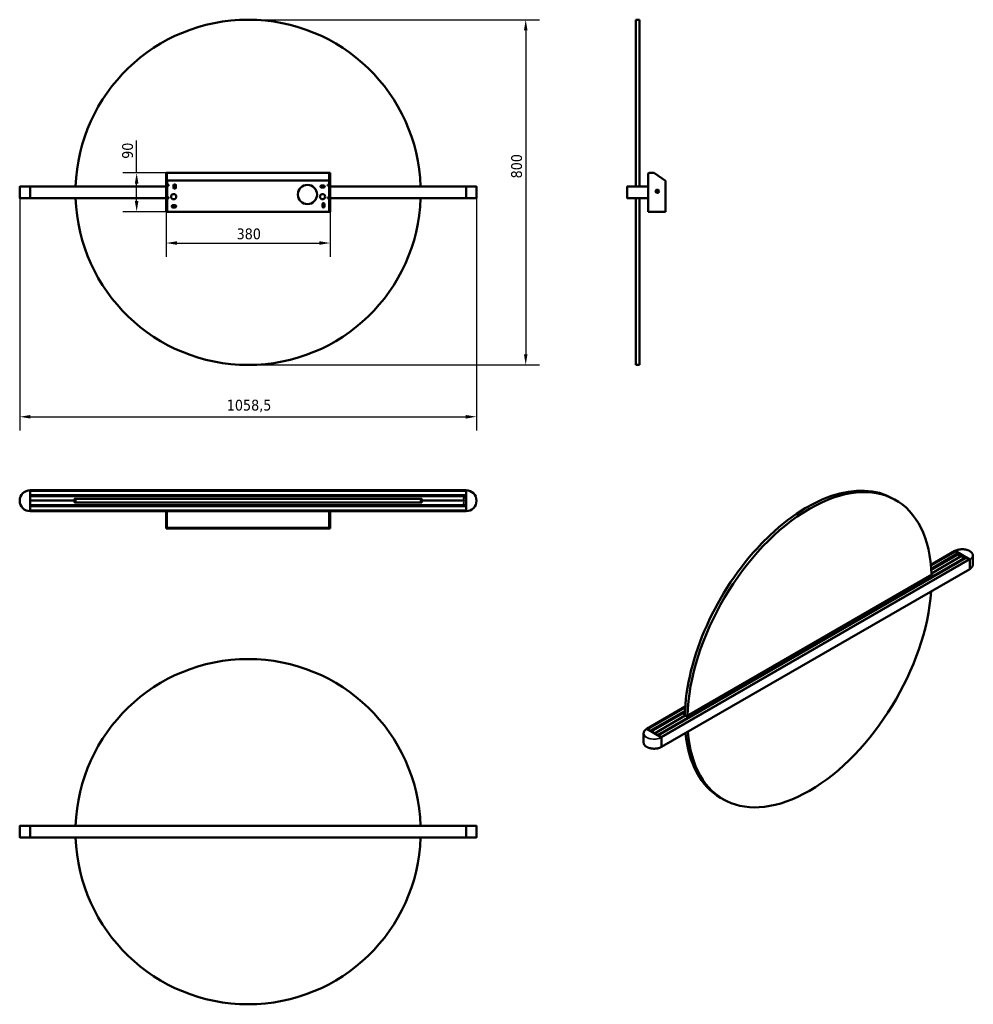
# Model space of a CAD drawing. Header units: millimetres. Extents: x 972 to 3181, y 426 to 2708.
import ezdxf

# ---------------------------------------------------------------- set-up
doc = ezdxf.new("R2010")
doc.units = ezdxf.units.MM
doc.header["$LTSCALE"] = 10
for name, color, linetype, lineweight in [('Quota (ISO)', 7, 'Continuous', 25), ('Visibile (ISO)', 7, 'Continuous', 50), ('Visibile sottile (ISO)', 7, 'Continuous', 35)]:
    doc.layers.add(name, color=color, linetype=linetype, lineweight=lineweight)
doc.styles.add('Testo nota (ISO)', font='tahoma.ttf')
doc.dimstyles.new('PENTA', dxfattribs={"dimscale": 10, "dimtxt": 2.5, "dimasz": 2.5, "dimexe": 3.175, "dimexo": 0, "dimgap": 0.762, "dimtad": 1, "dimrnd": 1e-08, "dimtxsty": 'Testo nota (ISO)', "dimcen": 0.09, "dimdle": 10, "dimclrd": 256, "dimclre": 256, "dimclrt": 256, "dimazin": 2, "dimtfac": 0.8, "dimtmove": 0, "dimatfit": 3, "dimfxl": 1, "dimtolj": 1, "dimlwd": -1, "dimlwe": -1, "dimarcsym": 0})

# ---------------------------------------------------------------- blocks, each defined once
blk = doc.blocks.new('*D6')
at = {"layer": 'Defpoints', "color": 0, "transparency": 16777216}
for p in [(971.6, 2294.4), (2030.1, 2294.4), (2030.1, 1787.6)]:
    blk.add_point(p, dxfattribs=at)
at = {"layer": 'Quota (ISO)', "transparency": 16777216}
for p, q in [((971.6, 2294.4), (971.6, 1755.8)), ((2030.1, 2294.4), (2030.1, 1755.8)), ((996.6, 1787.6), (2005.1, 1787.6))]:
    blk.add_line(p, q, dxfattribs=at)
for points in [[(996.6, 1791.7), (996.6, 1783.4), (971.6, 1787.6)], [(2005.1, 1791.7), (2005.1, 1783.4), (2030.1, 1787.6)]]:
    blk.add_solid(points, dxfattribs=at)
at = {"layer": 'Quota (ISO)', "transparency": 16777216, "insert": (1451.5, 1827), "char_height": 25, "attachment_point": 1, "style": 'Testo nota (ISO)'}
blk.add_mtext('\\A1;1058,5', dxfattribs=at)
blk = doc.blocks.new('*D7')
at = {"layer": 'Defpoints', "color": 0, "transparency": 16777216}
for p in [(1500.8, 2707.6), (1500.8, 1907.6), (2144.1, 1907.6)]:
    blk.add_point(p, dxfattribs=at)
at = {"layer": 'Quota (ISO)', "transparency": 16777216}
for p, q in [((1500.8, 2707.6), (2175.8, 2707.6)), ((2144.1, 2682.6), (2144.1, 1932.6)), ((1500.8, 1907.6), (2175.8, 1907.6))]:
    blk.add_line(p, q, dxfattribs=at)
for points in [[(2139.9, 2682.6), (2148.3, 2682.6), (2144.1, 2707.6)], [(2139.9, 1932.6), (2148.3, 1932.6), (2144.1, 1907.6)]]:
    blk.add_solid(points, dxfattribs=at)
at = {"layer": 'Quota (ISO)', "transparency": 16777216, "insert": (2110.3, 2339.9), "char_height": 25, "attachment_point": 1, "rotation": 90, "style": 'Testo nota (ISO)'}
blk.add_mtext('\\A1;800', dxfattribs=at)
blk = doc.blocks.new('*D8')
at = {"layer": 'Defpoints', "color": 0, "transparency": 16777216}
for p in [(1310.8, 2262.6), (1690.8, 2262.6), (1690.8, 2190.1)]:
    blk.add_point(p, dxfattribs=at)
at = {"layer": 'Quota (ISO)', "transparency": 16777216}
for p, q in [((1310.8, 2262.6), (1310.8, 2158.4)), ((1690.8, 2262.6), (1690.8, 2158.4)), ((1335.8, 2190.1), (1665.8, 2190.1))]:
    blk.add_line(p, q, dxfattribs=at)
for points in [[(1335.8, 2194.3), (1335.8, 2186), (1310.8, 2190.1)], [(1665.8, 2194.3), (1665.8, 2186), (1690.8, 2190.1)]]:
    blk.add_solid(points, dxfattribs=at)
at = {"layer": 'Quota (ISO)', "transparency": 16777216, "insert": (1474.2, 2223.9), "char_height": 25, "attachment_point": 1, "style": 'Testo nota (ISO)'}
blk.add_mtext('\\A1;380', dxfattribs=at)
blk = doc.blocks.new('*D9')
at = {"layer": 'Defpoints', "color": 0, "transparency": 16777216}
for p in [(1312.8, 2352.6), (1242.6, 2262.6), (1313.3, 2262.6)]:
    blk.add_point(p, dxfattribs=at)
at = {"layer": 'Quota (ISO)', "transparency": 16777216}
for p, q in [((1242.6, 2352.6), (1242.6, 2427.8)), ((1312.8, 2352.6), (1210.8, 2352.6)), ((1242.6, 2287.6), (1242.6, 2327.6)), ((1313.3, 2262.6), (1210.8, 2262.6))]:
    blk.add_line(p, q, dxfattribs=at)
for points in [[(1238.4, 2327.6), (1246.7, 2327.6), (1242.6, 2352.6)], [(1238.4, 2287.6), (1246.7, 2287.6), (1242.6, 2262.6)]]:
    blk.add_solid(points, dxfattribs=at)
at = {"layer": 'Quota (ISO)', "transparency": 16777216, "insert": (1208.9, 2385.2), "char_height": 25, "attachment_point": 1, "rotation": 90, "style": 'Testo nota (ISO)'}
blk.add_mtext('\\A1;90', dxfattribs=at)

msp = doc.modelspace()

# ---------------------------------------------------------------- linework, layer by layer
at = {"layer": 'Visibile (ISO)'}
for p, q in [((2399.117, 2707.583), (2399.117, 2321.183)), ((2407.617, 2707.583), (2399.117, 2707.583)), ((2407.617, 2707.583), (2407.617, 2321.183)), ((1310.834, 2352.583), (1310.834, 2352.041)), ((1310.834, 2352.583), (1312.334, 2352.583)), ((1310.834, 2334.378), (1310.834, 2352.041)), ((1312.334, 2352.041), (1312.334, 2352.583)), ((1312.334, 2352.041), (1312.334, 2334.378)), ((1312.768, 2351.011), (1312.768, 2352.44)), ((1312.834, 2352.583), (1688.834, 2352.583)), ((1312.834, 2352.041), (1312.834, 2335.376)), ((1688.834, 2335.376), (1688.834, 2352.041)), ((1688.901, 2352.44), (1688.901, 2351.011)), ((1689.334, 2352.583), (1689.334, 2352.041)), ((1689.334, 2352.583), (1690.834, 2352.583)), ((1689.334, 2334.378), (1689.334, 2352.041)), ((1690.834, 2352.041), (1690.834, 2352.583)), ((1690.834, 2352.041), (1690.834, 2334.378)), ((2430.617, 2352.583), (2440.671, 2352.583)), ((2467.617, 2334.378), (2442.392, 2352.041)), ((1310.834, 2334.378), (1310.834, 2262.583)), ((1312.334, 2334.378), (1310.834, 2334.378)), ((1312.334, 2334.378), (1312.334, 2262.583)), ((1688.834, 2335.376), (1312.834, 2335.376)), ((1312.834, 2335.376), (1312.834, 2334.147)), ((1312.834, 2334.147), (1314.425, 2334.147)), ((1313.326, 2331.673), (1313.326, 2331.083)), ((1313.326, 2324.583), (1313.326, 2331.083)), ((1687.226, 2334.147), (1688.834, 2334.147)), ((1688.326, 2331.083), (1688.326, 2331.673)), ((1688.326, 2331.083), (1688.326, 2324.583)), ((1688.834, 2334.147), (1688.834, 2335.376)), ((1689.334, 2262.583), (1689.334, 2334.378)), ((1690.834, 2334.378), (1689.334, 2334.378)), ((1690.834, 2262.583), (1690.834, 2334.378)), ((2427.617, 2320.933), (2427.617, 2349.583)), ((2467.617, 2334.378), (2467.617, 2262.583)), ((971.584, 2294.443), (971.584, 2320.724)), ((971.832, 2320.974), (995.834, 2321.183)), ((995.834, 2321.183), (995.834, 2320.983)), ((995.834, 2321.183), (1310.834, 2321.183)), ((995.834, 2294.183), (995.834, 2320.983)), ((995.834, 2320.933), (995.834, 2294.233)), ((1313.326, 2324.583), (1317.076, 2324.583)), ((1313.326, 2295.583), (1313.326, 2323.083)), ((1316.326, 2323.083), (1313.326, 2323.083)), ((1317.076, 2323.083), (1316.326, 2323.083)), ((1317.076, 2324.583), (1317.076, 2323.083)), ((1328.326, 2318.583), (1328.326, 2323.583)), ((1333.326, 2323.583), (1333.326, 2318.583)), ((1670.826, 2323.583), (1675.826, 2323.583)), ((1675.826, 2318.583), (1670.826, 2318.583)), ((1684.576, 2324.583), (1688.326, 2324.583)), ((1684.576, 2323.083), (1684.576, 2324.583)), ((1685.326, 2323.083), (1684.576, 2323.083)), ((1685.326, 2323.083), (1688.326, 2323.083)), ((1688.326, 2295.583), (1688.326, 2323.083)), ((1690.834, 2321.183), (2005.834, 2321.183)), ((2005.834, 2321.183), (2005.834, 2320.983)), ((2005.834, 2321.183), (2029.837, 2320.974)), ((2005.834, 2294.183), (2005.834, 2320.983)), ((2005.834, 2294.233), (2005.834, 2320.933)), ((2030.084, 2294.443), (2030.084, 2320.724)), ((2379.117, 2320.983), (2379.117, 2294.183)), ((2379.117, 2294.233), (2379.117, 2320.933)), ((2379.317, 2321.183), (2380.313, 2321.183)), ((2427.367, 2321.183), (2379.367, 2321.183)), ((2390.921, 2321.183), (2392.177, 2321.183)), ((2427.617, 2320.933), (2427.617, 2294.233)), ((2446.93, 2309.945), (2447.782, 2310.288)), ((2448.009, 2310.05), (2447.178, 2309.715)), ((2448.297, 2309.01), (2447.445, 2308.667)), ((2447.464, 2309.004), (2448.295, 2309.339)), ((2448.044, 2310.903), (2447.701, 2311.755)), ((2447.782, 2310.288), (2448.044, 2310.903)), ((2448.01, 2310.054), (2448.009, 2310.05)), ((2448.371, 2310.901), (2448.01, 2310.054)), ((2448.038, 2311.736), (2448.373, 2310.905)), ((2448.075, 2310.207), (2448.452, 2309.272)), ((2448.299, 2309.337), (2448.295, 2309.339)), ((2448.912, 2308.748), (2448.297, 2309.01)), ((2448.299, 2309.337), (2449.146, 2308.977)), ((2449.24, 2311.125), (2448.306, 2310.748)), ((2448.371, 2310.901), (2448.373, 2310.905)), ((2449.084, 2311.191), (2448.749, 2312.022)), ((2449.255, 2307.897), (2448.912, 2308.748)), ((2448.979, 2312.27), (2449.322, 2311.418)), ((2448.993, 2309.042), (2449.928, 2309.418)), ((2449.088, 2311.19), (2449.084, 2311.191)), ((2449.934, 2310.829), (2449.088, 2311.19)), ((2449.146, 2308.977), (2449.15, 2308.975)), ((2449.15, 2308.975), (2449.485, 2308.144)), ((2449.322, 2311.418), (2449.937, 2311.156)), ((2450.159, 2309.96), (2449.782, 2310.894)), ((2449.863, 2309.266), (2449.861, 2309.261)), ((2450.196, 2308.43), (2449.861, 2309.261)), ((2449.863, 2309.266), (2450.223, 2310.112)), ((2449.934, 2310.829), (2449.939, 2310.827)), ((2449.937, 2311.156), (2450.789, 2311.499)), ((2450.77, 2311.162), (2449.939, 2310.827)), ((2450.452, 2309.878), (2450.19, 2309.263)), ((2450.19, 2309.263), (2450.533, 2308.411)), ((2450.223, 2310.112), (2450.225, 2310.116)), ((2450.225, 2310.116), (2451.056, 2310.451)), ((2451.303, 2310.221), (2450.452, 2309.878)), ((995.834, 2293.983), (971.832, 2294.193)), ((995.834, 2294.183), (995.834, 2293.983)), ((1310.834, 2293.983), (995.834, 2293.983)), ((1313.326, 2295.583), (1316.326, 2295.583)), ((1313.326, 2265.583), (1313.326, 2294.083)), ((1317.076, 2294.083), (1313.326, 2294.083)), ((1316.326, 2295.583), (1317.076, 2295.583)), ((1317.076, 2295.583), (1317.076, 2294.083)), ((1684.576, 2295.583), (1685.326, 2295.583)), ((1684.576, 2294.083), (1684.576, 2295.583)), ((1688.326, 2294.083), (1684.576, 2294.083)), ((1688.326, 2295.583), (1685.326, 2295.583)), ((1688.326, 2294.083), (1688.326, 2265.583)), ((2005.834, 2293.983), (1690.834, 2293.983)), ((2029.837, 2294.193), (2005.834, 2293.983)), ((2005.834, 2294.183), (2005.834, 2293.983)), ((2380.313, 2293.983), (2379.317, 2293.983)), ((2379.367, 2293.983), (2427.367, 2293.983)), ((2392.177, 2293.983), (2390.921, 2293.983)), ((2399.117, 2293.983), (2399.117, 1907.583)), ((2407.617, 2293.983), (2407.617, 1907.583)), ((2427.617, 2262.583), (2427.617, 2294.233)), ((1312.334, 2262.583), (1310.834, 2262.583)), ((1313.326, 2262.583), (1312.334, 2262.583)), ((1313.326, 2265.583), (1313.326, 2262.583)), ((1688.326, 2262.583), (1313.326, 2262.583)), ((1326.296, 2277.583), (1331.296, 2277.583)), ((1331.296, 2272.583), (1326.296, 2272.583)), ((1672.826, 2275.083), (1672.826, 2280.083)), ((1677.826, 2280.083), (1677.826, 2275.083)), ((1688.326, 2262.583), (1688.326, 2265.583)), ((1688.326, 2262.583), (1689.334, 2262.583)), ((1689.334, 2262.583), (1690.834, 2262.583)), ((2427.617, 2262.583), (2428.019, 2262.583)), ((2428.019, 2262.583), (2430.617, 2262.583)), ((2467.617, 2262.583), (2430.617, 2262.583)), ((2407.617, 1907.583), (2399.117, 1907.583)), ((995.834, 1617.322), (995.834, 1617.122)), ((995.834, 1617.322), (2005.834, 1617.322)), ((995.834, 1617.122), (995.834, 1616.126)), ((995.834, 1569.072), (995.834, 1617.072)), ((2005.834, 1615.926), (995.834, 1615.926)), ((995.834, 1605.718), (2005.834, 1605.718)), ((995.834, 1605.518), (995.834, 1604.262)), ((2005.834, 1604.062), (995.834, 1604.062)), ((996.98, 1603.812), (995.834, 1603.822)), ((2004.834, 1603.812), (996.834, 1603.812)), ((1385.834, 1597.522), (1098.63, 1597.522)), ((1099.334, 1597.812), (1902.334, 1597.812)), ((1900.834, 1597.322), (1100.834, 1597.322)), ((1100.834, 1588.822), (1100.834, 1597.322)), ((1364.334, 1603.822), (1637.334, 1603.822)), ((1383.834, 1597.572), (1364.334, 1597.572)), ((1385.834, 1597.812), (1385.834, 1597.322)), ((1615.834, 1597.322), (1615.834, 1597.812)), ((1903.039, 1597.522), (1615.834, 1597.522)), ((1637.334, 1597.572), (1617.834, 1597.572)), ((1900.834, 1588.822), (1900.834, 1597.322)), ((2001.489, 1598.446), (2000.174, 1598.457)), ((2005.834, 1603.822), (2004.689, 1603.812)), ((2005.834, 1617.322), (2005.834, 1617.122)), ((2005.834, 1617.122), (2005.834, 1616.126)), ((2005.834, 1617.072), (2005.834, 1569.072)), ((2005.834, 1605.518), (2005.834, 1604.262)), ((2995.613, 1597.747), (3001.623, 1594.277)), ((995.834, 1593.312), (1098.334, 1593.312)), ((995.834, 1593.312), (1098.334, 1593.312)), ((995.834, 1582.322), (1005.636, 1582.408)), ((995.834, 1582.082), (2005.834, 1582.082)), ((995.834, 1581.882), (995.834, 1580.626)), ((2005.834, 1580.426), (995.834, 1580.426)), ((2004.834, 1582.812), (996.834, 1582.812)), ((1005.834, 1582.608), (1005.834, 1582.812)), ((1098.334, 1593.312), (1098.334, 1596.812)), ((1098.334, 1589.812), (1098.334, 1593.312)), ((1902.334, 1588.812), (1099.334, 1588.812)), ((1900.834, 1588.822), (1100.834, 1588.822)), ((1439.809, 1582.322), (1364.334, 1582.322)), ((1385.834, 1588.822), (1385.834, 1588.812)), ((1439.584, 1582.812), (1439.584, 1582.547)), ((1439.584, 1582.547), (1442.084, 1582.547)), ((1439.809, 1582.322), (1439.584, 1582.547)), ((1441.859, 1582.322), (1439.809, 1582.322)), ((1441.859, 1582.322), (1442.084, 1582.547)), ((1559.809, 1582.322), (1441.859, 1582.322)), ((1442.084, 1582.812), (1442.084, 1582.547)), ((1559.584, 1582.812), (1559.584, 1582.547)), ((1559.584, 1582.547), (1562.084, 1582.547)), ((1559.809, 1582.322), (1559.584, 1582.547)), ((1561.859, 1582.322), (1559.809, 1582.322)), ((1561.859, 1582.322), (1562.084, 1582.547)), ((1637.334, 1582.322), (1561.859, 1582.322)), ((1562.084, 1582.812), (1562.084, 1582.547)), ((1615.834, 1588.812), (1615.834, 1588.822)), ((1902.834, 1596.812), (1902.834, 1593.312)), ((1902.834, 1593.312), (1903.334, 1593.312)), ((1902.834, 1593.312), (1902.834, 1589.812)), ((1902.834, 1593.312), (1903.334, 1593.312)), ((1903.334, 1596.812), (1903.334, 1593.312)), ((1903.334, 1593.312), (1903.334, 1589.812)), ((1903.334, 1593.312), (2005.834, 1593.312)), ((1903.334, 1593.312), (2005.834, 1593.312)), ((1995.834, 1582.812), (1995.834, 1582.608)), ((1996.033, 1582.408), (2005.834, 1582.322)), ((2001.576, 1587.699), (2000.095, 1587.686)), ((2005.834, 1581.882), (2005.834, 1580.626)), ((995.834, 1570.218), (2005.834, 1570.218)), ((995.834, 1570.018), (995.834, 1569.022)), ((995.834, 1569.022), (995.834, 1568.822)), ((1313.834, 1568.822), (995.834, 1568.822)), ((1310.834, 1565.822), (1310.834, 1555.768)), ((1312.334, 1565.822), (1310.834, 1565.822)), ((1310.834, 1555.768), (1310.834, 1554.047)), ((1310.834, 1528.822), (1310.834, 1554.047)), ((1312.334, 1565.822), (1312.334, 1555.768)), ((1312.334, 1554.047), (1312.334, 1555.768)), ((1312.334, 1554.047), (1312.334, 1528.822)), ((1312.768, 1554.852), (1312.768, 1555.31)), ((1312.834, 1565.822), (1312.834, 1555.768)), ((1312.834, 1554.047), (1312.834, 1530.248)), ((1313.834, 1568.822), (1313.834, 1568.363)), ((1313.834, 1568.822), (1314.797, 1568.822)), ((1314.797, 1568.822), (1686.871, 1568.822)), ((1686.871, 1568.822), (1687.834, 1568.822)), ((2005.834, 1568.822), (1687.834, 1568.822)), ((1687.834, 1568.363), (1687.834, 1568.822)), ((1688.834, 1565.822), (1688.834, 1555.768)), ((1688.834, 1530.248), (1688.834, 1554.047)), ((1688.901, 1555.31), (1688.901, 1554.852)), ((1689.334, 1565.822), (1689.334, 1555.768)), ((1690.834, 1565.822), (1689.334, 1565.822)), ((1689.334, 1555.768), (1689.334, 1554.047)), ((1689.334, 1528.822), (1689.334, 1554.047)), ((1690.834, 1555.768), (1690.834, 1565.822)), ((1690.834, 1554.047), (1690.834, 1555.768)), ((1690.834, 1554.047), (1690.834, 1528.822)), ((2005.834, 1570.018), (2005.834, 1569.022)), ((2005.834, 1569.022), (2005.834, 1568.822)), ((1312.334, 1528.822), (1310.834, 1528.822)), ((1688.834, 1530.248), (1312.834, 1530.248)), ((1313.326, 1530.248), (1313.326, 1529.294)), ((1313.326, 1529.294), (1313.326, 1528.881)), ((1313.326, 1528.881), (1313.326, 1528.822)), ((1313.326, 1528.822), (1688.326, 1528.822)), ((1688.326, 1529.294), (1688.326, 1530.248)), ((1688.326, 1528.881), (1688.326, 1529.294)), ((1688.326, 1528.822), (1688.326, 1528.881)), ((1690.834, 1528.822), (1689.334, 1528.822)), ((2449.383, 1050.006), (3163.519, 1462.313)), ((2451.006, 1049.069), (3164.717, 1461.13)), ((3082.903, 1444.543), (3138.601, 1476.7)), ((3083.052, 1442.959), (3139.614, 1475.615)), ((3146.806, 1471.962), (3083.649, 1435.498)), ((3147.391, 1469.754), (3083.808, 1433.044)), ((3084.217, 1424.707), (3155.523, 1465.875)), ((3084.217, 1424.707), (3155.523, 1465.875)), ((3138.701, 1476.69), (3139.405, 1476.283)), ((3138.736, 1476.669), (3172.677, 1457.073)), ((3139.541, 1475.602), (3139.523, 1475.562)), ((3139.546, 1476.038), (3139.546, 1475.63)), ((3139.714, 1475.605), (3146.415, 1471.736)), ((3146.906, 1471.952), (3147.794, 1471.44)), ((3147.936, 1471.195), (3147.936, 1469.915)), ((3147.936, 1469.929), (3147.957, 1469.917)), ((3155.523, 1465.875), (3148.805, 1469.754)), ((3155.523, 1465.875), (3162.24, 1461.997)), ((3163.619, 1462.303), (3164.507, 1461.79)), ((3164.63, 1461.08), (3164.643, 1461.109)), ((3164.649, 1461.545), (3164.649, 1461.137)), ((3164.817, 1461.12), (3171.524, 1457.248)), ((3179.957, 1466.546), (3179.957, 1444.988)), ((3171.908, 1457.469), (2457.772, 1045.163)), ((3172.008, 1457.46), (3172.713, 1457.053)), ((3172.854, 1434.926), (3172.854, 1456.808)), ((3172.854, 1434.967), (3172.854, 1456.767)), ((2458.635, 1022.504), (3172.813, 1434.834)), ((3085.519, 1421.784), (2517.713, 1093.961)), ((3084.266, 1423.325), (3085.519, 1422.601)), ((3085.166, 1421.58), (3084.305, 1422.077)), ((2424.423, 1064.369), (2513.763, 1115.949)), ((2425.91, 1063.558), (2513.645, 1114.211)), ((2513.193, 1106.146), (2432.67, 1059.655)), ((2513.081, 1103.534), (2434.875, 1058.382)), ((2442.3, 1054.096), (2513.823, 1095.39)), ((2442.3, 1054.096), (2513.823, 1095.39)), ((2511.349, 1097.635), (2512.914, 1098.539)), ((2513.823, 1095.39), (2511.349, 1096.819)), ((2512.882, 1097.296), (2511.702, 1096.615)), ((2516.298, 1093.961), (2513.823, 1095.39)), ((2417.279, 1054.215), (2417.279, 1032.657)), ((2424.523, 1064.359), (2425.227, 1063.952)), ((2458.499, 1044.743), (2424.558, 1064.338)), ((2432.728, 1059.622), (2433.616, 1059.109)), ((2449.441, 1049.972), (2450.329, 1049.46)), ((2457.831, 1045.129), (2458.535, 1044.722)), ((2458.676, 1022.595), (2458.676, 1044.477)), ((2458.676, 1044.436), (2458.676, 1022.636)), ((2595.613, 904.926), (2601.623, 901.456)), ((971.584, 839.447), (971.584, 813.166)), ((971.584, 839.447), (971.584, 813.166)), ((971.832, 839.697), (995.834, 839.906)), ((971.832, 839.697), (995.834, 839.906)), ((995.834, 839.906), (995.834, 839.706)), ((995.834, 839.906), (2005.834, 839.906)), ((995.834, 839.906), (995.834, 839.706)), ((995.834, 839.906), (2005.834, 839.906)), ((995.834, 812.906), (995.834, 839.706)), ((995.834, 812.906), (995.834, 839.706)), ((995.834, 839.656), (995.834, 812.956)), ((995.834, 839.656), (995.834, 812.956)), ((2005.834, 839.906), (2005.834, 839.706)), ((2005.834, 839.906), (2029.837, 839.697)), ((2005.834, 839.906), (2005.834, 839.706)), ((2005.834, 839.906), (2029.837, 839.697)), ((2005.834, 812.906), (2005.834, 839.706)), ((2005.834, 812.906), (2005.834, 839.706)), ((2005.834, 812.956), (2005.834, 839.656)), ((2005.834, 812.956), (2005.834, 839.656)), ((2030.084, 839.447), (2030.084, 813.166)), ((2030.084, 839.447), (2030.084, 813.166)), ((995.834, 812.706), (971.832, 812.916)), ((995.834, 812.706), (971.832, 812.916)), ((995.834, 812.906), (995.834, 812.706)), ((995.834, 812.906), (995.834, 812.706)), ((2005.834, 812.706), (995.834, 812.706)), ((2005.834, 812.706), (995.834, 812.706)), ((2029.837, 812.916), (2005.834, 812.706)), ((2029.837, 812.916), (2005.834, 812.706)), ((2005.834, 812.906), (2005.834, 812.706)), ((2005.834, 812.906), (2005.834, 812.706))]:
    msp.add_line(p, q, dxfattribs=at)
for centre, radius in [((1638.326, 2302.583), 22.25), ((2449.117, 2310.083), 4), ((2449.117, 2310.083), 3.825), ((1328.326, 2297.583), 6), ((1673.326, 2297.583), 6), ((2000.834, 1598.812), 0.75), ((2000.834, 1587.812), 0.75)]:
    msp.add_circle(centre, radius, dxfattribs=at)
for centre, radius, start, end in [((1500.834, 2307.583), 400, 1.948432, 178.051568), ((2440.671, 2349.583), 3, 55, 90), ((971.834, 2320.724), 0.25, 90.5, 180), ((1330.826, 2323.583), 2.5, 0, 180), ((1330.826, 2318.583), 2.5, 180, 0), ((1670.826, 2321.083), 2.5, 90, 270), ((1675.826, 2321.083), 2.5, 270, 90), ((2029.834, 2320.724), 0.25, 0, 89.5), ((2379.317, 2320.983), 0.2, 90, 180), ((971.834, 2294.443), 0.25, 180, 269.5), ((1500.834, 2307.583), 400, 181.948432, 358.051568), ((1675.326, 2280.083), 2.5, 0, 180), ((2029.834, 2294.443), 0.25, 270.5, 0), ((2379.317, 2294.183), 0.2, 180, 270), ((1326.296, 2275.083), 2.5, 90, 270), ((1331.296, 2275.083), 2.5, 270, 90), ((1675.326, 2275.083), 2.5, 180, 0), ((995.834, 1593.072), 24.25, 90, 270), ((996.834, 1602.812), 1, 90, 180), ((1099.334, 1596.812), 1, 90, 180), ((1364.334, 1598.572), 1, 229.463959, 270), ((1364.334, 1602.822), 1, 90, 98.108512), ((1383.834, 1598.572), 1, 270, 310.536041), ((1617.834, 1598.572), 1, 229.463959, 270), ((1637.334, 1602.822), 1, 81.891488, 90), ((1637.334, 1598.572), 1, 270, 310.536041), ((1902.334, 1596.812), 1, 0, 90), ((1901.834, 1596.812), 1, 0, 45.234915), ((2004.834, 1602.812), 1, 0, 90), ((2005.834, 1593.072), 24.25, 270, 90), ((996.834, 1583.812), 1, 180, 270), ((1005.634, 1582.608), 0.2, 270.5, 0), ((1099.334, 1589.812), 1, 180, 270), ((1364.334, 1583.322), 1, 210.66401, 270), ((1637.334, 1583.322), 1, 270, 329.33599), ((1901.834, 1589.812), 1, 270, 0), ((1902.334, 1589.812), 1, 270, 0), ((1996.034, 1582.608), 0.2, 180, 269.5), ((2004.834, 1583.812), 1, 270, 0), ((1500.834, 826.306), 400, 1.948432, 178.051568), ((1500.834, 826.306), 400, 1.948432, 178.051568), ((971.834, 839.447), 0.25, 90.5, 180), ((971.834, 839.447), 0.25, 90.5, 180), ((2029.834, 839.447), 0.25, 0, 89.5), ((2029.834, 839.447), 0.25, 0, 89.5), ((971.834, 813.166), 0.25, 180, 269.5), ((971.834, 813.166), 0.25, 180, 269.5), ((1500.834, 826.306), 400, 181.948432, 358.051568), ((1500.834, 826.306), 400, 181.948432, 358.051568), ((2029.834, 813.166), 0.25, 270.5, 0), ((2029.834, 813.166), 0.25, 270.5, 0)]:
    msp.add_arc(centre, radius, start, end, dxfattribs=at)
for centre, major_axis, ratio, start_param, end_param in [((1318.326, 2332.353), (5, 0), 0.57357644, 2.43572862, 2.71451407), ((1683.326, 2332.353), (5, 0), 0.57357644, 0.42707859, 0.70586403), ((2450.117, 2310.486), (2.375, -5.896), 0.49972245, 4.60383347, 4.82094449), ((2449.52, 2309.083), (-5.896, -2.375), 0.49972245, 4.60383347, 4.82094449), ((2448.714, 2311.083), (5.896, 2.375), 0.49972245, 4.60383347, 4.82094449), ((2448.117, 2309.68), (-2.375, 5.896), 0.49972245, 4.60383347, 4.82094449), ((2795.613, 1251.337), (200, 346.41), 0.57735027, 0, 2.33210725), ((2801.623, 1247.867), (200, 346.41), 0.57735027, 5.52844194, 8.608725), ((1318.326, 1528.405), (5, 0), 0.81915204, 2.67493795, 2.71451407), ((1683.326, 1528.405), (5, 0), 0.81915204, 0.42707859, 0.4666547), ((3138.701, 1476.526), (-0.1, 0.173), 0.57735027, 5.49778714, 6.28318531), ((3139.405, 1476.12), (-0.1, 0.173), 0.57735027, 3.92699082, 5.49778714), ((3139.476, 1475.671), (0.05, -0.0866), 0.57735027, 0.39095375, 0.78539816), ((3139.714, 1475.442), (-0.1, 0.173), 0.57735027, 5.49778714, 6.28318531), ((3146.906, 1471.789), (-0.1, 0.173), 0.57735027, 5.49778714, 6.28318531), ((3148.098, 1469.345), (1, 0), 0.57735027, 0.78539816, 2.35619449), ((3147.794, 1471.276), (-0.1, 0.173), 0.57735027, 3.92699082, 5.49778714), ((3161.533, 1461.589), (1, 0), 0.57735027, 0.24187191, 0.78539816), ((3163.619, 1462.14), (-0.1, 0.173), 0.57735027, 5.49778714, 6.28318531), ((3164.507, 1461.627), (-0.1, 0.173), 0.57735027, 3.92699082, 5.49778714), ((3164.578, 1461.178), (0.05, -0.0866), 0.57735027, 0.39095375, 0.78539816), ((3164.817, 1460.957), (-0.1, 0.173), 0.57735027, 5.49778714, 6.28318531), ((3172.008, 1457.296), (-0.1, 0.173), 0.57735027, 5.49778714, 6.28318531), ((3172.713, 1456.89), (-0.1, 0.173), 0.57735027, 3.92699082, 5.49778714), ((3084.812, 1422.193), (1, 0), 0.57735027, 5.49778714, 7.06858347), ((3172.713, 1435.008), (0.1, -0.173), 0.57735027, 0, 0.78539816), ((2801.623, 1247.867), (-200, -346.41), 0.57735027, 5.58159232, 8.55557462), ((2512.056, 1097.227), (-1, 0), 0.57735027, 5.49778714, 7.06858347), ((2517.005, 1094.369), (1, 0), 0.57735027, 3.92699082, 5.49778714), ((2424.523, 1064.196), (-0.1, 0.173), 0.57735027, 5.49778714, 6.7472656), ((2795.613, 1251.337), (-200, -346.41), 0.57735027, 5.60293792, 6.28318531), ((2458.535, 1044.559), (-0.1, 0.173), 0.57735027, 3.92699082, 5.49778714), ((2458.535, 1022.677), (0.1, -0.173), 0.57735027, 5.81906368, 7.06858347)]:
    msp.add_ellipse(centre, major_axis=major_axis, ratio=ratio, start_param=start_param, end_param=end_param, dxfattribs=at)
for centre, major_axis in [((3148.098, 1466.079), (-0.75, 0)), ((3155.876, 1461.589), (0.75, 0))]:
    msp.add_ellipse(centre, major_axis=major_axis, ratio=0.57735027, dxfattribs=at)
for points, knots in [([(1312.768, 2351.404), (1312.627, 2351.674), (1312.51, 2351.921), (1312.434, 2352.134), (1312.37, 2352.311), (1312.334, 2352.463), (1312.334, 2352.583)], [0.52548515, 0.52548515, 0.52548515, 0.52548515, 0.783869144, 0.783869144, 0.783869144, 1, 1, 1, 1]), ([(2428.205, 2351.083), (2428.179, 2351.052), (2428.154, 2351.02), (2428.129, 2350.988), (2427.791, 2350.545), (2427.617, 2350.064), (2427.617, 2349.583)], [-0.425743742, -0.425743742, -0.425743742, -0.425743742, -0.397211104, -0.397211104, -0.397211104, 0, 0, 0, 0]), ([(2428.076, 2351.179), (2428.297, 2351.525), (2428.585, 2351.831), (2428.937, 2352.069), (2429.051, 2352.146), (2429.171, 2352.216), (2429.297, 2352.277)], [-0.626759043, -0.626759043, -0.626759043, -0.626759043, -0.360276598, -0.360276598, -0.360276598, -0.274227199, -0.274227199, -0.274227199, -0.274227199]), ([(1313.326, 2331.673), (1313.326, 2331.749), (1313.326, 2331.823), (1313.334, 2332.082), (1313.347, 2332.279), (1313.398, 2332.65), (1313.436, 2332.824), (1313.551, 2333.186), (1313.649, 2333.382), (1313.775, 2333.541)], [2.431227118, 2.431227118, 2.431227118, 2.431227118, 2.453944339, 2.453944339, 2.512012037, 2.512012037, 2.570079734, 2.570079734, 2.655889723, 2.655889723, 2.655889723, 2.655889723]), ([(1687.876, 2333.541), (1688.002, 2333.382), (1688.1, 2333.186), (1688.215, 2332.824), (1688.253, 2332.65), (1688.304, 2332.279), (1688.317, 2332.082), (1688.325, 2331.823), (1688.326, 2331.749), (1688.326, 2331.673)], [1.738141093, 1.738141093, 1.738141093, 1.738141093, 1.823951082, 1.823951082, 1.882018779, 1.882018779, 1.940086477, 1.940086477, 1.962803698, 1.962803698, 1.962803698, 1.962803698]), ([(2379.367, 2321.183), (2379.334, 2321.183), (2379.302, 2321.177), (2379.242, 2321.152), (2379.214, 2321.134), (2379.168, 2321.088), (2379.15, 2321.061), (2379.13, 2321.016), (2379.125, 2321), (2379.119, 2320.967), (2379.117, 2320.95), (2379.117, 2320.933)], [0, 0, 0, 0, 0.0097657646, 0.0097657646, 0.0195317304, 0.0195317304, 0.0292980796, 0.0292980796, 0.0343345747, 0.0343345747, 0.0393710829, 0.0393710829, 0.0393710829, 0.0393710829]), ([(2427.617, 2320.933), (2427.617, 2320.966), (2427.611, 2320.998), (2427.586, 2321.058), (2427.568, 2321.086), (2427.522, 2321.132), (2427.495, 2321.15), (2427.449, 2321.17), (2427.433, 2321.175), (2427.4, 2321.181), (2427.384, 2321.183), (2427.367, 2321.183)], [0, 0, 0, 0, 0.0097668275, 0.0097668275, 0.0195334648, 0.0195334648, 0.0292997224, 0.0292997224, 0.0343354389, 0.0343354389, 0.0393711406, 0.0393711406, 0.0393711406, 0.0393711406]), ([(2379.117, 2294.233), (2379.117, 2294.201), (2379.123, 2294.168), (2379.148, 2294.108), (2379.166, 2294.081), (2379.212, 2294.034), (2379.239, 2294.016), (2379.284, 2293.997), (2379.3, 2293.992), (2379.333, 2293.985), (2379.35, 2293.983), (2379.367, 2293.983)], [0, 0, 0, 0, 0.0097668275, 0.0097668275, 0.0195334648, 0.0195334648, 0.0292997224, 0.0292997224, 0.0343354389, 0.0343354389, 0.0393711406, 0.0393711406, 0.0393711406, 0.0393711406]), ([(2427.367, 2293.983), (2427.399, 2293.983), (2427.432, 2293.989), (2427.492, 2294.014), (2427.519, 2294.032), (2427.566, 2294.078), (2427.584, 2294.105), (2427.603, 2294.151), (2427.608, 2294.167), (2427.615, 2294.2), (2427.617, 2294.216), (2427.617, 2294.233)], [0, 0, 0, 0, 0.0097657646, 0.0097657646, 0.0195317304, 0.0195317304, 0.0292980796, 0.0292980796, 0.0343345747, 0.0343345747, 0.0393710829, 0.0393710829, 0.0393710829, 0.0393710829]), ([(1312.051, 1568.234), (1312.086, 1568.26), (1312.121, 1568.285), (1312.157, 1568.31), (1312.659, 1568.648), (1313.247, 1568.822), (1313.834, 1568.822)], [-0.425743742, -0.425743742, -0.425743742, -0.425743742, -0.397211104, -0.397211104, -0.397211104, 0, 0, 0, 0]), ([(1312.943, 1567.028), (1312.722, 1566.865), (1312.54, 1566.636), (1312.434, 1566.36), (1312.37, 1566.193), (1312.334, 1566.01), (1312.334, 1565.822)], [0.425743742, 0.425743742, 0.425743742, 0.425743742, 0.783869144, 0.783869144, 0.783869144, 1, 1, 1, 1]), ([(1313.834, 1568.363), (1313.621, 1568.142), (1313.428, 1567.854), (1313.267, 1567.502), (1313.215, 1567.388), (1313.166, 1567.268), (1313.122, 1567.142)], [-0.626759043, -0.626759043, -0.626759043, -0.626759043, -0.360276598, -0.360276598, -0.360276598, -0.274227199, -0.274227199, -0.274227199, -0.274227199]), ([(1688.547, 1567.142), (1688.408, 1567.536), (1688.231, 1567.868), (1688.036, 1568.128), (1687.971, 1568.214), (1687.904, 1568.292), (1687.834, 1568.363)], [-0.736290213, -0.736290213, -0.736290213, -0.736290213, -0.471413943, -0.471413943, -0.471413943, -0.383253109, -0.383253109, -0.383253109, -0.383253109]), ([(1689.618, 1568.234), (1689.907, 1568.021), (1690.164, 1567.75), (1690.366, 1567.432), (1690.658, 1566.973), (1690.834, 1566.412), (1690.834, 1565.822)], [-0.574256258, -0.574256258, -0.574256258, -0.574256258, -0.339065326, -0.339065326, -0.339065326, 0, 0, 0, 0]), ([(1313.326, 1528.881), (1313.326, 1528.896), (1313.326, 1528.914), (1313.334, 1528.987), (1313.347, 1529.063), (1313.398, 1529.256), (1313.436, 1529.371), (1313.551, 1529.664), (1313.649, 1529.875), (1313.775, 1530.101)], [2.431227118, 2.431227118, 2.431227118, 2.431227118, 2.453944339, 2.453944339, 2.512012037, 2.512012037, 2.570079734, 2.570079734, 2.655889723, 2.655889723, 2.655889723, 2.655889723]), ([(1687.876, 1530.101), (1688.002, 1529.875), (1688.1, 1529.664), (1688.215, 1529.371), (1688.253, 1529.256), (1688.304, 1529.063), (1688.317, 1528.987), (1688.325, 1528.914), (1688.326, 1528.896), (1688.326, 1528.881)], [1.738141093, 1.738141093, 1.738141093, 1.738141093, 1.823951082, 1.823951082, 1.882018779, 1.882018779, 1.940086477, 1.940086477, 1.962803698, 1.962803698, 1.962803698, 1.962803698]), ([(3179.957, 1466.546), (3179.957, 1466.916), (3179.931, 1467.287), (3179.83, 1468.025), (3179.754, 1468.394), (3179.552, 1469.127), (3179.425, 1469.491), (3179.123, 1470.215), (3178.946, 1470.574), (3178.544, 1471.283), (3178.318, 1471.634), (3177.817, 1472.324), (3177.543, 1472.664), (3176.948, 1473.331), (3176.627, 1473.658), (3175.94, 1474.296), (3175.575, 1474.607), (3174.802, 1475.212), (3174.395, 1475.505), (3173.541, 1476.072), (3173.095, 1476.346), (3172.166, 1476.872), (3171.683, 1477.124), (3170.685, 1477.605), (3170.17, 1477.834), (3169.109, 1478.268), (3168.564, 1478.473), (3167.448, 1478.856), (3166.877, 1479.035), (3165.712, 1479.366), (3165.119, 1479.518), (3163.913, 1479.794), (3163.301, 1479.918), (3162.063, 1480.139), (3161.436, 1480.234), (3160.171, 1480.397), (3159.534, 1480.464), (3158.252, 1480.568), (3157.608, 1480.605), (3156.317, 1480.65), (3155.67, 1480.658), (3154.378, 1480.643), (3153.732, 1480.621), (3152.447, 1480.547), (3151.807, 1480.496), (3150.537, 1480.363), (3149.907, 1480.282), (3148.66, 1480.091), (3148.043, 1479.982), (3146.827, 1479.734), (3146.228, 1479.596), (3145.05, 1479.293), (3144.472, 1479.128), (3143.423, 1478.797), (3142.949, 1478.635), (3142.136, 1478.335), (3141.794, 1478.201), (3140.953, 1477.854), (3140.463, 1477.634), (3139.529, 1477.182), (3139.085, 1476.949), (3138.656, 1476.707)], [-0.78539816, -0.78539816, -0.78539816, -0.78539816, -0.70704744, -0.70704744, -0.62858026, -0.62858026, -0.54982074, -0.54982074, -0.47067427, -0.47067427, -0.39113468, -0.39113468, -0.31125957, -0.31125957, -0.23113463, -0.23113463, -0.15084494, -0.15084494, -0.07045993, -0.07045993, 0.00997054, 0.00997054, 0.09041399, 0.09041399, 0.17085123, 0.17085123, 0.25127219, 0.25127219, 0.33167278, 0.33167278, 0.41205261, 0.41205261, 0.49241345, 0.49241345, 0.57275833, 0.57275833, 0.65309092, 0.65309092, 0.73341523, 0.73341523, 0.81373543, 0.81373543, 0.89405572, 0.89405572, 0.9743803, 0.9743803, 1.05471331, 1.05471331, 1.13505875, 1.13505875, 1.21542029, 1.21542029, 1.29580101, 1.29580101, 1.36456586, 1.36456586, 1.4161395, 1.4161395, 1.49349996, 1.49349996, 1.56827365, 1.56827365, 1.56827365, 1.56827365]), ([(3179.957, 1444.988), (3179.957, 1444.61), (3179.931, 1444.233), (3179.83, 1443.481), (3179.754, 1443.106), (3179.551, 1442.362), (3179.425, 1441.992), (3179.124, 1441.26), (3178.949, 1440.898), (3178.552, 1440.183), (3178.329, 1439.831), (3177.838, 1439.138), (3177.569, 1438.798), (3176.988, 1438.131), (3176.676, 1437.804), (3176.009, 1437.167), (3175.654, 1436.856), (3174.905, 1436.252), (3174.51, 1435.958), (3173.697, 1435.4), (3173.28, 1435.134), (3172.847, 1434.878)], [0.785398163, 0.785398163, 0.785398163, 0.785398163, 0.863944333, 0.863944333, 0.942490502, 0.942490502, 1.021036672, 1.021036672, 1.099582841, 1.099582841, 1.17812901, 1.17812901, 1.25667518, 1.25667518, 1.335221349, 1.335221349, 1.413767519, 1.413767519, 1.492313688, 1.492313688, 1.568292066, 1.568292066, 1.568292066, 1.568292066]), ([(2424.433, 1064.351), (2423.984, 1064.087), (2423.552, 1063.812), (2422.725, 1063.245), (2422.331, 1062.952), (2421.582, 1062.347), (2421.227, 1062.036), (2420.56, 1061.399), (2420.247, 1061.072), (2419.666, 1060.405), (2419.398, 1060.065), (2418.907, 1059.372), (2418.684, 1059.02), (2418.286, 1058.305), (2418.111, 1057.943), (2417.81, 1057.211), (2417.684, 1056.841), (2417.482, 1056.097), (2417.406, 1055.722), (2417.304, 1054.97), (2417.279, 1054.593), (2417.279, 1054.215)], [-1.570859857, -1.570859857, -1.570859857, -1.570859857, -1.492313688, -1.492313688, -1.413767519, -1.413767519, -1.335221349, -1.335221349, -1.25667518, -1.25667518, -1.17812901, -1.17812901, -1.099582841, -1.099582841, -1.021036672, -1.021036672, -0.942490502, -0.942490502, -0.863944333, -0.863944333, -0.785398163, -0.785398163, -0.785398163, -0.785398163]), ([(2424.558, 1064.338), (2424.535, 1064.352), (2424.512, 1064.36), (2424.47, 1064.364), (2424.451, 1064.361), (2424.434, 1064.351), (2424.433, 1064.351), (2424.433, 1064.351)], [0, 0, 0, 0, 0.0097657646, 0.0097657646, 0.0195317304, 0.0195317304, 0.0198038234, 0.0198038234, 0.0198038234, 0.0198038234]), ([(2458.624, 1022.521), (2458.164, 1022.26), (2457.685, 1022.01), (2456.695, 1021.533), (2456.184, 1021.306), (2455.13, 1020.877), (2454.589, 1020.674), (2453.479, 1020.296), (2452.911, 1020.119), (2451.752, 1019.793), (2451.161, 1019.644), (2449.96, 1019.373), (2449.35, 1019.251), (2448.114, 1019.036), (2447.489, 1018.943), (2446.228, 1018.786), (2445.591, 1018.722), (2444.311, 1018.624), (2443.667, 1018.589), (2442.377, 1018.55), (2441.73, 1018.545), (2440.438, 1018.565), (2439.792, 1018.59), (2438.505, 1018.669), (2437.864, 1018.724), (2436.592, 1018.862), (2435.96, 1018.946), (2434.71, 1019.142), (2434.092, 1019.254), (2432.871, 1019.507), (2432.27, 1019.648), (2431.087, 1019.956), (2430.507, 1020.124), (2429.37, 1020.485), (2428.813, 1020.679), (2427.729, 1021.092), (2427.201, 1021.311), (2426.176, 1021.772), (2425.679, 1022.015), (2424.72, 1022.523), (2424.258, 1022.787), (2423.372, 1023.338), (2422.948, 1023.623), (2422.14, 1024.213), (2421.756, 1024.517), (2421.032, 1025.143), (2420.692, 1025.464), (2420.057, 1026.12), (2419.762, 1026.456), (2419.22, 1027.14), (2418.973, 1027.488), (2418.529, 1028.193), (2418.331, 1028.551), (2418.013, 1029.216), (2417.885, 1029.523), (2417.693, 1030.064), (2417.621, 1030.297), (2417.466, 1030.883), (2417.396, 1031.236), (2417.302, 1031.946), (2417.279, 1032.301), (2417.279, 1032.657)], [-1.57086041, -1.57086041, -1.57086041, -1.57086041, -1.49040483, -1.49040483, -1.40995898, -1.40995898, -1.32952794, -1.32952794, -1.24911708, -1.24911708, -1.16872766, -1.16872766, -1.08835841, -1.08835841, -1.00800665, -1.00800665, -0.92766891, -0.92766891, -0.84734129, -0.84734129, -0.76701972, -0.76701972, -0.68669999, -0.68669999, -0.60637791, -0.60637791, -0.52604929, -0.52604929, -0.44571003, -0.44571003, -0.36535629, -0.36535629, -0.28498472, -0.28498472, -0.20459293, -0.20459293, -0.12418028, -0.12418028, -0.04374906, -0.04374906, 0.03669351, 0.03669351, 0.11713252, 0.11713252, 0.19754159, 0.19754159, 0.2778785, 0.2778785, 0.35808177, 0.35808177, 0.43807124, 0.43807124, 0.5177579, 0.5177579, 0.58466797, 0.58466797, 0.63485052, 0.63485052, 0.71012434, 0.71012434, 0.78539816, 0.78539816, 0.78539816, 0.78539816]), ([(2458.676, 1044.436), (2458.676, 1044.463), (2458.672, 1044.492), (2458.654, 1044.551), (2458.641, 1044.581), (2458.609, 1044.637), (2458.59, 1044.664), (2458.558, 1044.698), (2458.546, 1044.709), (2458.523, 1044.728), (2458.511, 1044.736), (2458.499, 1044.743)], [0, 0, 0, 0, 0.0097668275, 0.0097668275, 0.0195334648, 0.0195334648, 0.0292997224, 0.0292997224, 0.0343354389, 0.0343354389, 0.0393711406, 0.0393711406, 0.0393711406, 0.0393711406]), ([(2458.624, 1022.521), (2458.64, 1022.53), (2458.653, 1022.545), (2458.667, 1022.574), (2458.67, 1022.585), (2458.675, 1022.609), (2458.676, 1022.622), (2458.676, 1022.636)], [0.0195871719, 0.0195871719, 0.0195871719, 0.0195871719, 0.0292980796, 0.0292980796, 0.0343345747, 0.0343345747, 0.0393710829, 0.0393710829, 0.0393710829, 0.0393710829])]:
    msp.add_open_spline(points, degree=3, knots=knots, dxfattribs=at)
for points in [[(1312.834, 2352.041), (1312.745, 2352.388), (1312.75, 2352.583), (1312.834, 2352.583)], [(1312.769, 2351.011), (1312.769, 2350.964), (1312.79, 2350.897), (1312.834, 2350.812)], [(1688.834, 2352.583), (1688.918, 2352.583), (1688.924, 2352.386), (1688.834, 2352.041)], [(1688.834, 2350.812), (1688.878, 2350.897), (1688.899, 2350.964), (1688.899, 2351.01)], [(1689.334, 2352.583), (1689.334, 2352.32), (1689.161, 2351.902), (1688.901, 2351.405)], [(2428.019, 2351.083), (2427.751, 2350.618), (2427.617, 2350.103), (2427.617, 2349.583)], [(2428.076, 2351.179), (2428.057, 2351.148), (2428.038, 2351.116), (2428.019, 2351.083)], [(2430.617, 2352.583), (2429.618, 2352.265), (2428.728, 2351.717), (2428.205, 2351.083)], [(2429.297, 2352.277), (2429.697, 2352.473), (2430.153, 2352.583), (2430.617, 2352.583)], [(2447.782, 2310.288), (2447.859, 2310.21), (2447.935, 2310.132), (2448.01, 2310.054)], [(2448.044, 2310.903), (2448.153, 2310.902), (2448.262, 2310.901), (2448.371, 2310.901)], [(2448.297, 2309.01), (2448.298, 2309.119), (2448.299, 2309.228), (2448.299, 2309.337)], [(2448.912, 2308.748), (2448.99, 2308.825), (2449.068, 2308.901), (2449.146, 2308.977)], [(2449.322, 2311.418), (2449.244, 2311.341), (2449.166, 2311.265), (2449.088, 2311.19)], [(2450.19, 2309.263), (2450.081, 2309.264), (2449.972, 2309.265), (2449.863, 2309.266)], [(2449.937, 2311.156), (2449.936, 2311.047), (2449.935, 2310.938), (2449.934, 2310.829)], [(2450.452, 2309.878), (2450.375, 2309.956), (2450.299, 2310.034), (2450.223, 2310.112)], [(1310.834, 1565.822), (1310.834, 1566.821), (1311.343, 1567.711), (1312.051, 1568.234)], [(1312.834, 1554.047), (1312.745, 1554.544), (1312.75, 1555.161), (1312.834, 1555.768)], [(1312.834, 1555.768), (1312.792, 1555.614), (1312.769, 1555.458), (1312.769, 1555.31)], [(1313.122, 1567.142), (1312.98, 1566.742), (1312.88, 1566.286), (1312.834, 1565.822)], [(1313.122, 1567.142), (1313.06, 1567.109), (1313, 1567.071), (1312.943, 1567.028)], [(1313.834, 1568.363), (1313.853, 1568.382), (1313.873, 1568.402), (1313.893, 1568.42)], [(1313.893, 1568.42), (1314.178, 1568.689), (1314.487, 1568.822), (1314.797, 1568.822)], [(1686.871, 1568.822), (1687.181, 1568.822), (1687.485, 1568.694), (1687.776, 1568.42)], [(1687.776, 1568.42), (1687.796, 1568.401), (1687.816, 1568.382), (1687.834, 1568.363)], [(1687.834, 1568.822), (1688.464, 1568.822), (1689.096, 1568.621), (1689.618, 1568.234)], [(1688.834, 1565.822), (1688.788, 1566.293), (1688.686, 1566.749), (1688.547, 1567.142)], [(1688.726, 1567.028), (1688.669, 1567.071), (1688.609, 1567.109), (1688.547, 1567.142)], [(1689.334, 1565.822), (1689.334, 1566.322), (1689.081, 1566.766), (1688.726, 1567.028)], [(1688.899, 1555.31), (1688.899, 1555.459), (1688.877, 1555.615), (1688.834, 1555.768)], [(1688.834, 1555.768), (1688.918, 1555.164), (1688.924, 1554.541), (1688.834, 1554.047)]]:
    msp.add_open_spline(points, degree=3, dxfattribs=at)
for points, weights in [([(2447.178, 2309.715), (2447.057, 2309.827), (2446.93, 2309.945)], [1, 1.00025945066, 1]), ([(2447.445, 2308.667), (2447.455, 2308.84), (2447.464, 2309.004)], [1, 1.00025945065, 1]), ([(2447.701, 2311.755), (2447.873, 2311.745), (2448.038, 2311.736)], [1, 1.00025945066, 1]), ([(2448.749, 2312.022), (2448.861, 2312.143), (2448.979, 2312.27)], [1, 1.00025945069, 1]), ([(2449.485, 2308.144), (2449.373, 2308.023), (2449.255, 2307.897)], [1, 1.00025945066, 1]), ([(2450.533, 2308.411), (2450.36, 2308.421), (2450.196, 2308.43)], [1, 1.00025945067, 1]), ([(2450.789, 2311.499), (2450.779, 2311.327), (2450.77, 2311.162)], [1, 1.00025945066, 1]), ([(2451.056, 2310.451), (2451.177, 2310.339), (2451.303, 2310.221)], [1, 1.00025945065, 1])]:
    msp.add_rational_spline(points, weights, degree=2, dxfattribs=at)
at = {"layer": 'Visibile sottile (ISO)'}
for p, q in [((3163.619, 1462.303), (2449.441, 1049.972)), ((2450.329, 1049.46), (3164.507, 1461.79)), ((3164.649, 1461.545), (2450.612, 1049.296)), ((3164.649, 1461.137), (2450.966, 1049.092)), ((2450.988, 1049.08), (3164.643, 1461.109)), ((2451.064, 1049.035), (3164.817, 1461.12)), ((3138.701, 1476.69), (3082.91, 1444.479)), ((3082.983, 1443.708), (3139.405, 1476.283)), ((3139.546, 1476.038), (3083.012, 1443.398)), ((3139.546, 1475.63), (3083.048, 1443.01)), ((3083.05, 1442.986), (3139.541, 1475.602)), ((3083.058, 1442.895), (3139.714, 1475.605)), ((3146.906, 1471.952), (3083.653, 1435.433)), ((3083.719, 1434.446), (3147.794, 1471.44)), ((3147.936, 1471.195), (3083.74, 1434.131)), ((3172.008, 1457.46), (2457.831, 1045.129)), ((2458.535, 1044.722), (3172.713, 1457.053)), ((3172.854, 1456.808), (2458.676, 1044.477)), ((2458.676, 1022.595), (3172.854, 1434.926)), ((3084.32, 1421.557), (3084.763, 1421.813)), ((3085.046, 1421.65), (3084.329, 1421.236)), ((3085.519, 1422.601), (3085.519, 1421.784)), ((2513.758, 1115.879), (2424.523, 1064.359)), ((2425.227, 1063.952), (2513.7, 1115.032)), ((2513.677, 1114.692), (2425.51, 1063.789)), ((2513.649, 1114.268), (2425.864, 1063.585)), ((2425.885, 1063.572), (2513.647, 1114.241)), ((2425.969, 1063.524), (2513.64, 1114.141)), ((2513.19, 1106.076), (2432.728, 1059.622)), ((2433.616, 1059.109), (2513.143, 1105.024)), ((2513.129, 1104.689), (2433.899, 1058.946)), ((2511.349, 1096.819), (2511.349, 1097.635)), ((2511.978, 1096.455), (2512.874, 1096.973)), ((2512.867, 1096.642), (2512.261, 1096.292))]:
    msp.add_line(p, q, dxfattribs=at)
for centre, major_axis, ratio, start_param, end_param in [((3155.708, 1466.872), (24, -0.18), 0.57229021, 5.50198407, 8.64375853), ((3155.707, 1466.667), (-24.25, 0.18), 0.57234259, 2.36043888, 3.14583704), ((3155.707, 1444.867), (24.25, 0.183), 0.58231488, 5.49339356, 6.27879172), ((2441.527, 1054.54), (-24, -0.183), 0.58236636, 5.4932561, 8.63503055), ((2441.529, 1054.336), (24.25, 0.183), 0.58231488, 3.13719907, 5.49339356), ((2441.529, 1032.536), (-24.25, 0.18), 0.57234259, 0.00424439, 2.36043888)]:
    msp.add_ellipse(centre, major_axis=major_axis, ratio=ratio, start_param=start_param, end_param=end_param, dxfattribs=at)

# ---------------------------------------------------------------- dimensions: what is measured, and where the dimension line sits
at = {"layer": 'Quota (ISO)'}
for base, p1, p2, angle, override, picture, middle in [((2144.089, 1907.583), (1500.834, 2707.583), (1500.834, 1907.583), 90, {"dimgap": 0.762, "dimdec": 2, "dimtol": 0, "dimlim": 0, "dimtp": 0, "dimtm": 0, "dimtdec": 2, "dimtofl": 0, "dimatfit": 1}, '*D7', (2144.089, 2366.748)), ((1242.555, 2262.583), (1312.834, 2352.583), (1313.326, 2262.583), 270, {"dimgap": 0.762, "dimdec": 2, "dimtol": 0, "dimlim": 0, "dimtp": 0, "dimtm": 0, "dimtdec": 2, "dimtofl": 0, "dimatfit": 2}, '*D9', (1242.555, 2402.715)), ((2030.084, 1787.583), (971.584, 2294.443), (2030.084, 2294.443), 180, {"dimgap": 0.762, "dimdec": 2, "dimtol": 0, "dimlim": 0, "dimtp": 0, "dimtm": 0, "dimtdec": 2, "dimtofl": 0, "dimatfit": 1}, '*D6', (1500.834, 1787.583))]:
    dim = msp.add_linear_dim(base=base, p1=p1, p2=p2, angle=angle, dimstyle='PENTA', override=override, dxfattribs=at)
    dim.commit()
    dim.dimension.update_dxf_attribs({"geometry": picture, "text_midpoint": middle, "dimtype": 160})
dim = msp.add_linear_dim(base=(1690.834, 2190.139), p1=(1310.834, 2262.583), p2=(1690.834, 2262.583), dimstyle='PENTA', override={"dimgap": 0.762, "dimdec": 2, "dimtol": 0, "dimlim": 0, "dimtp": 0, "dimtm": 0, "dimtdec": 2, "dimtofl": 0, "dimatfit": 1}, dxfattribs=at)
dim.commit()
dim.dimension.update_dxf_attribs({"geometry": '*D8', "text_midpoint": (1500.834, 2190.139), "dimtype": 160})

doc.saveas('drawing.dxf')
